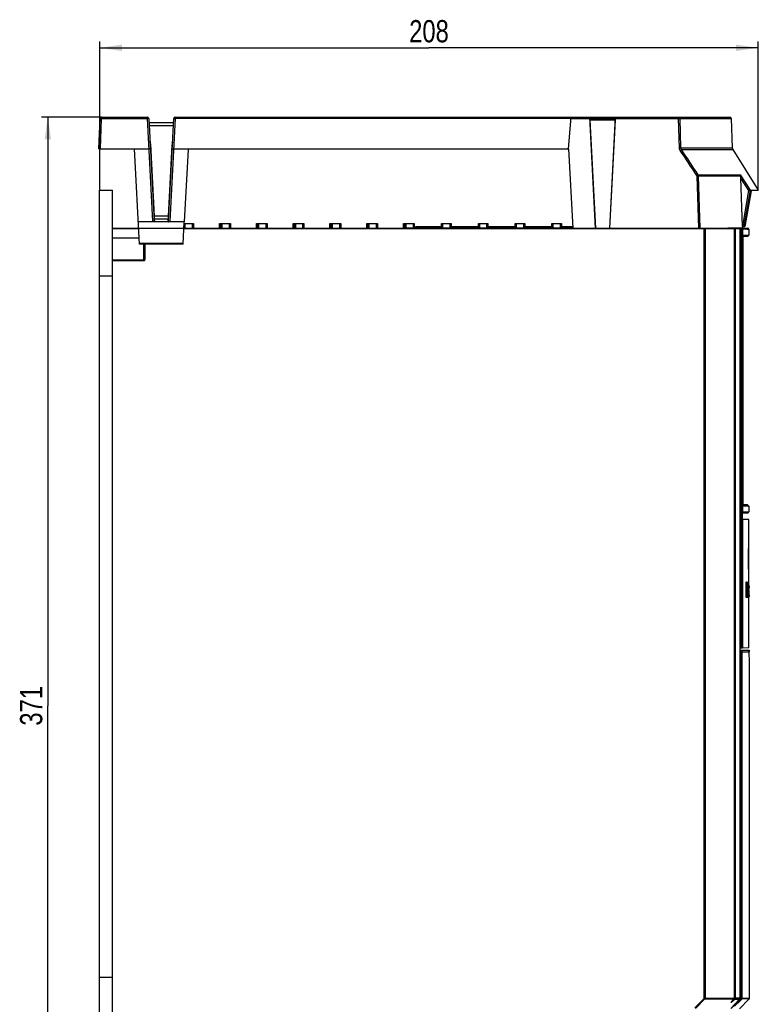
# Model space of a CAD drawing. Header units: millimetres. Extents: x 0 to 594, y 0 to 420.
# Tile 17 of 48: x 217 to 334, y 168 to 323. Entities that reach past the tile are written whole.
import ezdxf

# ---------------------------------------------------------------- set-up
doc = ezdxf.new("R2010")
doc.units = ezdxf.units.MM
doc.header["$LTSCALE"] = 32.67
doc.layers.get('0').update_dxf_attribs({"linetype": 'CONTINUOUS'})
doc.layers.add('DRAFTS', color=7, linetype='CONTINUOUS')
doc.layers.add('ROUNDS', color=7, linetype='CONTINUOUS')
doc.styles.get("Standard").update_dxf_attribs({"font": 'txt', "width": 0.8})
doc.dimstyles.new('DIMSTYLE_3', dxfattribs={"dimtxt": 3.5, "dimasz": 3.5, "dimexe": 1, "dimexo": 0, "dimgap": 0.875, "dimtad": 1, "dimdec": 0, "dimlfac": 2, "dimdsep": 46, "dimtxsty": 'STANDARD', "dimblk": '_FILLED', "dimblk1": '_FILLED', "dimblk2": '_FILLED', "dimcen": 0.09, "dimclrt": 5, "dimadec": 0, "dimazin": 0, "dimtp": 0.01, "dimtm": 0.01, "dimtfac": 1, "dimtdec": 0, "dimtofl": 0, "dimtmove": 0, "dimatfit": 3, "dimldrblk": '_FILLED', "dimfxl": 1, "dimtolj": 1, "dimarcsym": 0})

# ---------------------------------------------------------------- blocks, each defined once
blk = doc.blocks.new('_FILLED')
at = {"color": 0, "linetype": 'BYBLOCK'}
blk.add_solid([(0, 0), (-1, 0.143), (-1, -0.143)], dxfattribs=at)
blk = doc.blocks.new('*D10')
at = {"color": 2, "linetype": 'CONTINUOUS'}
for p, q in [((229.89, 295.91), (229.89, 319.32)), ((229.89, 318.32), (281.8, 318.32)), ((333.71, 318.32), (281.8, 318.32)), ((333.71, 295.91), (333.71, 319.32))]:
    blk.add_line(p, q, dxfattribs=at)
at = {"color": 2, "linetype": 'CONTINUOUS', "xscale": 3.5, "yscale": 3.5, "zscale": 3.5, "rotation": 180}
blk.add_blockref('_FILLED', (229.89, 318.32), dxfattribs=at)
at = {"color": 2, "linetype": 'CONTINUOUS', "xscale": 3.5, "yscale": 3.5, "zscale": 3.5}
blk.add_blockref('_FILLED', (333.71, 318.32), dxfattribs=at)
at = {"color": 5, "linetype": 'CONTINUOUS', "insert": (281.8, 322.69), "char_height": 3.5, "width": 8.4, "attachment_point": 2, "line_spacing_factor": 0.9}
blk.add_mtext('208', dxfattribs=at)
blk = doc.blocks.new('*D11')
at = {"color": 2, "linetype": 'CONTINUOUS'}
for p, q in [((230.19, 307.41), (220.72, 307.41)), ((221.72, 307.41), (221.72, 214.66)), ((221.72, 121.91), (221.72, 214.66)), ((276.89, 121.91), (220.72, 121.91))]:
    blk.add_line(p, q, dxfattribs=at)
at = {"color": 2, "linetype": 'CONTINUOUS', "xscale": 3.5, "yscale": 3.5, "zscale": 3.5}
for p, rotation in [((221.72, 307.41), 90), ((221.72, 121.91), 270)]:
    blk.add_blockref('_FILLED', p, dxfattribs=dict(at, rotation=rotation))
at = {"color": 5, "linetype": 'CONTINUOUS', "insert": (217.34, 214.66), "char_height": 3.5, "width": 8.4, "attachment_point": 2, "rotation": 90, "line_spacing_factor": 0.9}
blk.add_mtext('371', dxfattribs=at)

msp = doc.modelspace()

# ---------------------------------------------------------------- linework, layer by layer
at = {"color": 7, "linetype": 'CONTINUOUS'}
for p, q in [((329.4354, 307.1681), (329.5969, 302.5448)), ((236.1573, 287.4094), (235.3712, 302.4094)), ((329.674, 302.2949), (333.7135, 295.9094)), ((229.887, 161.9094), (229.887, 295.9094)), ((229.887, 295.9094), (231.887, 295.9094)), ((231.887, 161.9094), (231.887, 295.9094)), ((243.0473, 287.4094), (243.2307, 290.9094)), ((243.2176, 290.6594), (244.687, 290.6594)), ((244.687, 290.6594), (244.687, 289.9094)), ((248.787, 289.9594), (248.787, 290.6594)), ((248.787, 290.6594), (250.487, 290.6594)), ((248.987, 289.9094), (248.987, 290.6594)), ((250.487, 290.6594), (250.487, 289.9094)), ((254.587, 289.9594), (254.587, 290.6594)), ((254.587, 290.6594), (256.287, 290.6594)), ((254.787, 289.9094), (254.787, 290.6594)), ((256.287, 290.6594), (256.287, 289.9094)), ((260.387, 289.9594), (260.387, 290.6594)), ((260.387, 290.6594), (262.087, 290.6594)), ((260.587, 289.9094), (260.587, 290.6594)), ((262.087, 290.6594), (262.087, 289.9094)), ((266.187, 289.9594), (266.187, 290.6594)), ((266.187, 290.6594), (267.887, 290.6594)), ((266.387, 289.9094), (266.387, 290.6594)), ((267.887, 290.6594), (267.887, 289.9094)), ((271.987, 289.9594), (271.987, 290.6594)), ((271.987, 290.6594), (273.687, 290.6594)), ((272.187, 289.9094), (272.187, 290.6594)), ((273.687, 290.6594), (273.687, 289.9094)), ((277.787, 289.9594), (277.787, 290.6594)), ((277.787, 290.6594), (279.487, 290.6594)), ((277.987, 289.9094), (277.987, 290.6594)), ((279.487, 290.6594), (279.487, 289.9594)), ((279.702, 289.9594), (279.702, 290.1594)), ((279.702, 290.1594), (283.787, 290.1594)), ((283.787, 289.9594), (283.787, 290.6594)), ((283.787, 290.6594), (285.287, 290.6594)), ((285.287, 290.6594), (285.287, 289.9594)), ((285.287, 290.1594), (289.587, 290.1594)), ((289.587, 289.9594), (289.587, 290.6594)), ((289.587, 290.6594), (291.087, 290.6594)), ((291.087, 290.6594), (291.087, 289.9594)), ((291.087, 290.1594), (295.387, 290.1594)), ((295.387, 289.9594), (295.387, 290.6594)), ((295.387, 290.6594), (296.887, 290.6594)), ((296.887, 290.6594), (296.887, 289.9594)), ((296.887, 290.1594), (301.187, 290.1594)), ((301.187, 289.9594), (301.187, 290.6594)), ((301.187, 290.6594), (302.687, 290.6594)), ((302.687, 290.6594), (302.687, 289.9594)), ((302.687, 290.1594), (304.4392, 290.1594)), ((331.2182, 290.1594), (331.2264, 289.9094)), ((231.887, 289.9094), (304.4523, 289.9094)), ((277.987, 289.9594), (278.0106, 289.9594)), ((308.0023, 289.9094), (310.3023, 289.9094)), ((324.5598, 289.9094), (328.9139, 289.9094)), ((325.1966, 289.7844), (325.1966, 289.9043)), ((329.8895, 289.7844), (329.8895, 168.6616)), ((330.7517, 289.8788), (331.1861, 289.8636)), ((330.807, 289.7844), (330.807, 168.6632)), ((331.1862, 289.8648), (331.1862, 223.7862)), ((331.1887, 289.939), (332.0578, 289.9086)), ((331.267, 288.6337), (332.0217, 288.6469)), ((331.3085, 288.8278), (331.3026, 288.8244)), ((331.3085, 288.8278), (332.2026, 288.8278)), ((332.0217, 288.6469), (332.2026, 288.8278)), ((332.2026, 289.7587), (332.2026, 288.8278)), ((243.0473, 287.4094), (236.1573, 287.4094)), ((236.887, 284.9594), (236.887, 287.4094)), ((331.2565, 288.3778), (331.2565, 246.5778)), ((231.887, 284.9094), (236.837, 284.9094)), ((229.887, 282.4094), (231.887, 282.4094)), ((331.2565, 270.12), (331.317, 270.12)), ((331.317, 268.6303), (331.317, 270.12)), ((331.2565, 268.6303), (331.317, 268.6303)), ((331.2565, 256.6253), (331.317, 256.6253)), ((331.317, 255.1356), (331.317, 256.6253)), ((331.2565, 255.1356), (331.317, 255.1356)), ((332.0217, 246.3087), (331.2671, 246.3219)), ((331.3026, 246.1311), (331.3085, 246.1278)), ((332.2026, 246.1278), (331.3085, 246.1278)), ((332.0217, 246.3087), (332.2026, 246.1278)), ((332.2026, 246.1278), (332.2026, 245.1969)), ((331.1862, 245.0165), (332.0577, 245.047)), ((332.2014, 243.9926), (331.1862, 244.0103)), ((331.2525, 223.792), (331.2525, 244.0091)), ((332.1983, 239.4394), (332.1983, 243.9926)), ((332.1466, 239.4394), (332.1966, 239.4394)), ((332.1641, 236.1894), (332.2141, 236.1894)), ((332.1983, 234.1394), (332.1983, 236.1894)), ((332.2429, 236.1894), (332.2429, 236.7126)), ((331.7299, 234.1394), (331.8621, 234.1394)), ((331.7299, 234.1394), (331.7299, 231.7644)), ((331.7799, 231.7644), (331.7799, 234.1394)), ((331.8166, 234.1394), (331.8166, 233.2161)), ((331.8621, 233.2161), (331.8166, 233.2161)), ((331.8166, 232.8431), (331.8621, 232.8431)), ((331.8166, 232.8431), (331.8166, 231.7644)), ((331.8621, 233.2161), (331.8621, 234.1394)), ((331.8621, 231.7644), (331.8621, 232.8431)), ((331.8954, 234.1394), (331.8734, 234.1394)), ((331.8954, 234.1394), (331.8954, 231.7644)), ((331.9247, 234.1394), (331.9891, 234.1394)), ((331.9607, 232.8431), (331.9611, 232.811)), ((331.9752, 232.811), (331.9755, 232.8431)), ((332.0007, 234.1394), (332.0507, 234.1394)), ((332.075, 232.7529), (332.0559, 232.7529)), ((332.0811, 234.1394), (332.0817, 234.0817)), ((332.0848, 233.8071), (332.0852, 233.765)), ((332.0947, 234.186), (332.1447, 234.186)), ((332.1152, 233.0483), (332.1154, 233.2579)), ((332.1152, 232.9597), (332.1152, 233.0483)), ((332.1152, 232.9597), (332.1153, 232.7761)), ((332.1153, 232.7761), (332.1157, 232.6073)), ((332.1344, 233.1637), (332.1345, 233.2697)), ((332.1344, 233.0483), (332.1344, 233.1637)), ((332.1344, 232.9597), (332.1344, 233.0483)), ((332.1344, 232.9148), (332.1344, 232.9597)), ((332.1345, 232.7922), (332.1344, 232.9148)), ((332.1345, 233.2697), (332.1347, 233.3871)), ((332.1346, 232.6799), (332.1345, 232.7922)), ((332.1347, 232.6364), (332.1346, 232.6799)), ((332.1347, 233.3871), (332.1349, 233.4558)), ((332.1538, 233.4151), (332.1538, 233.3871)), ((332.1571, 234.1394), (332.2071, 234.1394)), ((332.1571, 233.3871), (332.1571, 232.6364)), ((332.1698, 233.3871), (332.1697, 233.4741)), ((332.2071, 231.7644), (332.2071, 234.1394)), ((332.2201, 233.7291), (332.2434, 233.7291)), ((332.2201, 233.583), (332.2479, 233.583)), ((332.2331, 233.47), (332.2329, 233.3756)), ((332.2329, 232.8489), (332.2331, 232.8302)), ((332.2331, 233.6732), (332.2332, 233.5705)), ((332.2332, 233.5705), (332.2331, 233.47)), ((332.2375, 233.0001), (332.2377, 233.1302)), ((332.238, 233.2461), (332.2382, 233.2907)), ((332.2417, 232.803), (332.2423, 232.8318)), ((332.2423, 232.8318), (332.2426, 232.8492)), ((332.2426, 232.8492), (332.2434, 232.8849)), ((332.2434, 233.7291), (332.2434, 234.1192)), ((332.2471, 233.3574), (332.2473, 233.2475)), ((332.248, 233.2303), (332.2481, 233.3555)), ((332.2481, 233.3898), (332.2482, 233.4524)), ((332.2482, 233.4776), (332.2483, 233.5287)), ((332.2482, 233.4524), (332.2482, 233.4776)), ((332.2483, 233.5287), (332.2483, 233.4741)), ((331.7299, 231.7644), (331.7799, 231.7644)), ((331.8121, 231.7644), (331.8621, 231.7644)), ((331.8983, 231.7644), (331.9483, 231.7644)), ((331.9709, 231.7644), (332.0209, 231.7644)), ((332.0341, 231.7644), (332.0841, 231.7644)), ((332.0962, 231.7178), (332.1462, 231.7178)), ((332.1348, 232.5771), (332.1347, 232.6364)), ((332.1545, 232.6364), (332.1544, 232.5649)), ((332.1571, 231.7644), (332.2071, 231.7644)), ((332.1901, 231.7607), (332.1909, 231.7327)), ((332.1909, 231.7327), (332.1914, 231.7215)), ((332.1914, 231.7215), (332.1918, 231.7186)), ((332.1921, 231.7178), (332.2421, 231.7178)), ((332.1983, 223.8747), (332.1983, 231.7178)), ((332.2333, 232.1363), (332.2329, 232.0802)), ((332.2336, 232.2057), (332.2333, 232.1363)), ((332.2341, 232.4934), (332.234, 232.3425)), ((332.2374, 232.1168), (332.2373, 232.2198)), ((332.2375, 232.0795), (332.2374, 232.1168)), ((332.2384, 232.5702), (332.2386, 232.5891)), ((332.2386, 232.5891), (332.2387, 232.6054)), ((332.2389, 231.8358), (332.2387, 231.8561)), ((332.248, 232.1151), (332.2474, 231.896)), ((330.807, 223.753), (331.1864, 223.7862)), ((330.807, 223.4094), (332.265, 223.4094)), ((331.2525, 223.792), (331.1517, 223.7832)), ((331.2524, 223.792), (332.1982, 223.8747)), ((332.265, 223.4094), (332.2651, 223.2701)), ((331.0469, 168.5644), (331.0469, 223.1595)), ((332.3269, 168.5662), (332.3269, 219.8228)), ((229.887, 171.9094), (231.887, 171.9094)), ((323.8135, 166.9879), (325.2479, 168.4421)), ((330.7044, 168.406), (329.3613, 166.9879)), ((329.5125, 168.0636), (329.4985, 168.046)), ((331.0469, 168.5644), (329.503, 167.0344)), ((329.5298, 168.0854), (329.5125, 168.0636)), ((329.5145, 168.062), (329.8342, 168.4653)), ((329.6034, 168.1782), (329.5298, 168.0854)), ((329.5721, 168.046), (329.7002, 168.1662)), ((329.7081, 168.3104), (329.6034, 168.1782)), ((329.7002, 168.1662), (329.8282, 168.2863)), ((329.8126, 168.4422), (329.7081, 168.3104)), ((329.8282, 168.2863), (329.8977, 168.3515)), ((329.8977, 168.3515), (329.9208, 168.3732)), ((329.9208, 168.3732), (329.9558, 168.4061)), ((329.9788, 167.3309), (330.8822, 168.2267)), ((330.758, 166.9455), (332.2903, 168.4778)), ((330.8822, 168.2267), (331.0625, 168.4055)), ((331.0625, 168.4055), (331.1354, 168.4778))]:
    msp.add_line(p, q, dxfattribs=at)
at = {"color": 9, "linetype": 'CONTINUOUS'}
for p, q in [((243.337, 290.6594), (243.337, 289.9094)), ((244.537, 289.9094), (244.537, 290.6594)), ((248.937, 290.6594), (248.937, 289.9161)), ((249.137, 290.6594), (249.137, 289.9094)), ((250.337, 289.9094), (250.337, 290.6594)), ((254.737, 290.6594), (254.737, 289.9161)), ((254.937, 290.6594), (254.937, 289.9094)), ((256.137, 289.9094), (256.137, 290.6594)), ((260.537, 290.6594), (260.537, 289.9161)), ((260.737, 290.6594), (260.737, 289.9094)), ((261.937, 289.9094), (261.937, 290.6594)), ((266.337, 290.6594), (266.337, 289.9161)), ((266.537, 290.6594), (266.537, 289.9094)), ((267.737, 289.9094), (267.737, 290.6594)), ((272.137, 290.6594), (272.137, 289.9161)), ((272.337, 290.6594), (272.337, 289.9094)), ((273.537, 289.9094), (273.537, 290.6594)), ((277.937, 290.6594), (277.937, 289.9161)), ((278.137, 290.6594), (278.137, 289.9161)), ((279.337, 289.9344), (279.337, 290.6594)), ((279.852, 290.1594), (279.852, 289.9161)), ((283.937, 290.6594), (283.937, 289.9161)), ((285.137, 289.9344), (285.137, 290.6594)), ((289.737, 290.6594), (289.737, 289.9161)), ((290.937, 289.9344), (290.937, 290.6594)), ((295.537, 290.6594), (295.537, 289.9161)), ((296.737, 289.9344), (296.737, 290.6594)), ((301.337, 290.6594), (301.337, 289.9161)), ((302.537, 289.9344), (302.537, 290.6594)), ((236.0263, 289.7844), (231.887, 289.7844)), ((330.807, 289.7844), (243.1783, 289.7844)), ((248.787, 289.9594), (248.987, 289.9594)), ((254.587, 289.9594), (254.787, 289.9594)), ((260.387, 289.9594), (260.587, 289.9594)), ((266.187, 289.9594), (266.387, 289.9594)), ((271.987, 289.9594), (272.187, 289.9594)), ((277.787, 289.9594), (277.987, 289.9594)), ((278.0106, 289.9594), (279.487, 289.9594)), ((279.702, 289.9594), (304.4523, 289.9594)), ((325.1966, 289.9043), (325.1966, 289.9094)), ((325.1966, 168.6136), (325.1966, 289.7844)), ((325.3161, 289.7844), (325.3161, 168.6136)), ((330.0126, 168.6616), (330.0126, 289.7844)), ((330.0527, 289.7844), (330.0527, 168.6632)), ((330.9908, 223.7691), (330.9908, 289.8671)), ((331.2319, 289.4778), (331.1862, 289.4778)), ((331.2319, 289.4778), (331.2319, 245.4778)), ((331.2689, 289.7913), (331.912, 289.7689)), ((331.912, 289.7689), (332.0744, 289.7632)), ((332.0744, 289.7632), (332.2026, 289.7587)), ((231.887, 288.4094), (236.1049, 288.4094)), ((243.0522, 287.5042), (236.1523, 287.5042)), ((236.837, 284.7844), (236.837, 287.4094)), ((237.012, 287.4094), (237.012, 284.9594)), ((236.837, 284.7844), (231.887, 284.7844)), ((236.887, 284.9594), (237.012, 284.9594)), ((331.1862, 245.4778), (331.2319, 245.4778)), ((331.912, 245.1867), (331.2689, 245.1643)), ((332.0745, 245.1924), (331.912, 245.1867)), ((332.2026, 245.1969), (332.0745, 245.1924)), ((332.0652, 232.9597), (332.1152, 232.9597)), ((332.068, 233.7647), (332.118, 233.7647)), ((332.0782, 234.0817), (332.1282, 234.0817)), ((332.2202, 232.9593), (332.2446, 232.9593)), ((332.2202, 232.8849), (332.2434, 232.8849)), ((331.1717, 223.1594), (330.807, 223.1595)), ((331.1717, 168.5662), (331.1717, 223.1594)), ((331.1717, 223.1594), (332.2944, 223.1594)), ((325.161, 168.5279), (323.7266, 167.0737)), ((325.2479, 168.4421), (325.161, 168.5279)), ((325.1966, 168.6136), (325.3161, 168.6136)), ((329.8126, 168.4421), (325.2479, 168.4421)), ((325.3161, 168.6136), (329.8882, 168.6136)), ((329.5145, 168.062), (329.4985, 168.046)), ((329.8126, 168.4422), (329.8342, 168.4653)), ((330.0126, 168.6616), (329.8659, 168.5238)), ((330.7044, 168.406), (329.9559, 168.406)), ((330.0454, 168.6627), (330.0527, 168.6632)), ((330.0527, 168.6632), (330.807, 168.6632)), ((331.0469, 168.5662), (331.1717, 168.5662)), ((332.2903, 168.4778), (331.1354, 168.4778)), ((331.5589, 168.5662), (331.1717, 168.5662)), ((331.9854, 168.5662), (331.5589, 168.5662)), ((332.2415, 168.5662), (331.9854, 168.5662)), ((332.3269, 168.5662), (332.2415, 168.5662))]:
    msp.add_line(p, q, dxfattribs=at)
at = {"color": 7, "linetype": 'CONTINUOUS'}
for centre, radius, start, end in [((248.737, 289.9594), 0.05, 330, 359.999999), ((254.537, 289.9594), 0.05, 330, 360), ((260.337, 289.9594), 0.05, 330, 0.000009), ((266.137, 289.9594), 0.05, 330, 0.000009), ((271.937, 289.9594), 0.05, 330, 360), ((277.737, 289.9594), 0.05, 330, 360), ((279.537, 289.9594), 0.05, 180, 240), ((279.652, 289.9594), 0.05, 330, 360), ((285.337, 289.9594), 0.05, 180, 240), ((291.137, 289.9594), 0.05, 180, 240), ((296.937, 289.9594), 0.05, 180, 240), ((302.737, 289.9594), 0.05, 180, 240), ((334.821, 288.3811), 3.5645, 177.312943, 180.053611), ((332.0526, 289.7587), 0.15, 0, 87.999759), ((236.837, 284.9594), 0.05, 270, 0.000051), ((323.192, 274.3778), 8.125, 353.113223, 6.886777), ((328.5589, 269.5383), 2.7138, 359.927455, 5.909143), ((328.5483, 269.5404), 2.7244, 354.11271, 355.397781), ((328.5688, 269.539), 2.7039, 355.39262, 359.913377), ((326.692, 269.1278), 4.625, 351.740429, 353.824963), ((326.692, 265.0778), 4.625, 351.152563, 8.847437), ((323.192, 262.4528), 8.125, 353.134563, 6.865437), ((326.692, 256.1278), 4.625, 6.175037, 9.183246), ((328.5556, 255.7167), 2.717, 354.108676, 5.87048), ((323.192, 250.0028), 8.125, 353.134563, 6.865437), ((332.0526, 245.1969), 0.15, 272.000241, 360), ((333.009, 234.0351), 0.9316, 173.868219, 174.432106), ((431.3886, 233.1055), 99.2733, 179.758419, 179.912087), ((359.2282, 233.4349), 27.1122, 179.303025, 179.811574), ((336.0445, 233.8372), 3.924, 177.221379, 177.592624), ((334.7529, 233.9025), 2.6308, 176.09458, 177.278478), ((362.9433, 233.3627), 30.8085, 179.53923, 179.826937), ((340.8901, 233.542), 8.7546, 179.120354, 179.551575), ((337.0973, 233.5977), 4.9614, 178.72395, 179.091228), ((334.8994, 233.649), 2.7628, 177.909632, 178.771887), ((320.9266, 233.5203), 11.2269, 0.499255, 0.801779), ((314.0843, 233.4614), 18.0694, 0.195034, 0.497091), ((302.5276, 233.419), 29.6262, 359.992485, 0.200943), ((330.6069, 233.9982), 1.556, 3.411295, 4.318298), ((313.4438, 233.5817), 18.7254, 0.353677, 0.922761), ((292.8181, 233.4372), 39.3517, 0.053852, 0.378729), ((317.3636, 233.3835), 14.8693, 358.750109, 359.030816), ((326.0455, 232.8705), 6.1867, 1.207401, 1.747113), ((327.8861, 233.9413), 4.3452, 0.977354, 1.668966), ((322.4752, 233.8446), 9.757, 0.590738, 1.003526), ((317.7229, 233.3777), 14.5099, 359.029825, 359.320583), ((322.4472, 232.7947), 9.7858, 0.718608, 1.20756), ((313.612, 233.7491), 18.6207, 0.344903, 0.60338), ((318.0052, 233.3745), 14.2276, 359.319915, 359.65715), ((317.4776, 232.7292), 14.7558, 0.464732, 0.730553), ((289.0794, 233.5979), 43.1538, 0.100024, 0.349563), ((389.5277, 233.0411), 57.2901, 179.794927, 179.910899), ((353.8701, 233.1861), 21.6322, 179.579437, 179.723174), ((350.2247, 233.2127), 17.9867, 179.365644, 179.578742), ((348.9566, 232.4453), 16.7186, 179.084003, 179.451339), ((344.3571, 233.2783), 12.1187, 179.090092, 179.368947), ((339.9109, 233.3496), 7.672, 178.735897, 179.095111), ((357.0199, 232.3188), 24.7829, 178.880648, 179.089731), ((324.3513, 233.0498), 7.8938, 358.802735, 359.147878), ((322.7841, 233.074), 9.4612, 359.142681, 359.305541), ((326.4506, 233.0271), 5.7944, 359.330124, 359.686211), ((404.047, 232.829), 71.9316, 180.176631, 180.299827), ((372.7636, 232.6493), 40.6478, 180.277315, 180.655061), ((352.1628, 232.4176), 20.0457, 180.665873, 180.988033), ((342.4981, 232.2476), 10.3795, 180.969703, 181.500577), ((337.598, 232.1176), 5.4776, 181.483268, 182.44167), ((378.6583, 232.654), 46.5236, 180.094681, 180.411657), ((342.147, 232.3921), 10.0113, 180.414419, 180.818688), ((304.2686, 232.5078), 27.8857, 359.557831, 359.818141), ((274.762, 232.6085), 57.3925, 359.811115, 359.956434), ((324.7868, 232.1364), 7.3807, 358.050749, 358.76974), ((318.3244, 232.2793), 13.8446, 358.752649, 359.240478), ((308.4125, 232.4146), 23.7575, 359.230904, 359.575078), ((294.4417, 232.522), 37.7287, 359.569453, 359.819566), ((276.1558, 232.5826), 56.0146, 359.816418, 0.005688), ((328.8889, 231.9351), 3.3422, 358.330981, 358.594313), ((326.4189, 231.994), 5.8128, 358.611058, 359.040154), ((319.605, 232.1078), 12.6277, 359.041879, 359.415018), ((305.4913, 232.2587), 26.7422, 359.400403, 359.617512), ((395.8257, 232.2261), 63.5884, 179.861923, 180.005654), ((373.0035, 232.2816), 40.7661, 179.695594, 179.862575), ((370.1926, 232.1677), 37.9552, 180.133196, 180.317016), ((360.6272, 232.3459), 28.3897, 179.547331, 179.692684), ((356.1705, 232.0887), 23.933, 180.313615, 180.556916), ((341.4682, 231.9347), 9.2298, 180.614348, 180.958822), ((329.6385, 168.6227), 0.2499, 343.522834, 357.905899), ((332.2019, 168.5662), 0.125, 315.010873, 359.999797)]:
    msp.add_arc(centre, radius, start, end, dxfattribs=at)
at = {"color": 9, "linetype": 'CONTINUOUS'}
for centre, radius, start, end in [((236.837, 284.9594), 0.175, 269.988392, 0.011603), ((330.9068, 166.9328), 1.795, 141.674442, 142.995066), ((329.9674, 170.5105), 1.8495, 271.401011, 271.994339), ((329.5887, 168.5892), 0.43, 4.088183, 9.682492), ((329.9881, 169.8854), 1.224, 272.043341, 272.683844), ((329.6576, 168.6624), 0.3949, 346.685837, 350.159227), ((329.6498, 168.6637), 0.4028, 350.16344, 359.93359)]:
    msp.add_arc(centre, radius, start, end, dxfattribs=at)
at = {"color": 7, "linetype": 'CONTINUOUS'}
for centre, major_axis, ratio, start_param, end_param in [((192.1983, 221.9938), (0, 642.4024), 0.21793194, -1.5486969, -1.54363622), ((192.2483, 221.9938), (0, 642.4024), 0.21793194, 4.73448841, 4.73954908), ((192.2483, 252.5015), (0, 827.0968), 0.16926676, -1.58988698, -1.58658969), ((192.2483, 246.5884), (0, 642.4024), 0.21793193, -1.58698474, -1.58617021), ((192.2483, 189.7329), (0, 642.4024), 0.21793193, 4.77786442, 4.78156988), ((192.2483, 178.867), (0, 842.6287), 0.16614673, -1.5066956, -1.505154), ((192.2483, 178.867), (0, 842.6287), 0.16614673, -1.5075237, -1.5067338), ((192.2483, 284.4444), (0, 827.0968), 0.16926676, -1.63406895, -1.63326425), ((192.2483, 284.4444), (0, 827.0968), 0.16926676, 4.64995996, 4.6515302), ((192.2483, 271.0215), (0, 642.4026), 0.21793187, -1.6319443, -1.62824073), ((192.2483, 266.7838), (0, 614.7125), 0.22774875, 4.65538939, 4.65925886), ((192.2483, 272.5477), (0, 759.3598), 0.18436584, -1.62322603, -1.62229961), ((192.2483, 192.0601), (0, 818.2751), 0.17109159, 4.76213954, 4.76342904), ((192.2483, 204.1089), (0, 614.7122), 0.22774887, -1.52246515, -1.52201786), ((192.2483, 204.1089), (0, 614.7122), 0.22774887, -1.52384527, -1.52253365), ((192.2483, 204.1089), (0, 614.7122), 0.22774887, -1.52478692, -1.5241819), ((192.2483, 269.0048), (0, 693.0002), 0.20202014, -1.62456019, -1.62367074), ((192.2483, 197.3568), (0, 710.7697), 0.19696956, 4.76081678, 4.76168379), ((192.2483, 204.1089), (0, 614.7122), 0.22774887, -1.52579177, -1.52544671)]:
    msp.add_ellipse(centre, major_axis=major_axis, ratio=ratio, start_param=start_param, end_param=end_param, dxfattribs=at)
at = {"color": 9, "linetype": 'CONTINUOUS'}
for points, knots in [([(278.0103, 289.9536), (278.015, 289.9511), (278.0373, 289.9391), (278.0624, 289.9337), (278.0804, 289.925)], [0, 0, 0, 0, 0.21012803, 1, 1, 1, 1]), ([(325.1966, 289.9094), (325.2273, 289.9094), (325.2919, 289.8814), (325.3161, 289.8161), (325.3161, 289.7844)], [0, 0, 0, 0, 0.49201531, 1, 1, 1, 1]), ([(330.0126, 289.7844), (330.0125, 289.8005), (330.008, 289.8506), (329.9665, 289.9094), (329.9305, 289.9094)], [0, 0, 0, 0, 0.30857578, 1, 1, 1, 1]), ([(331.2512, 289.749), (331.2496, 289.7413), (331.2429, 289.7025), (331.2394, 289.6632), (331.2372, 289.6318)], [0, 0, 0, 0, 0.19930684, 1, 1, 1, 1]), ([(331.2689, 289.7913), (331.267, 289.7908), (331.2556, 289.7785), (331.254, 289.7623), (331.2512, 289.749)], [0, 0, 0, 0, 0.12414588, 1, 1, 1, 1]), ([(331.2319, 245.4778), (331.2321, 245.4382), (331.2342, 245.3657), (331.2404, 245.2667), (331.2518, 245.207), (331.2596, 245.1678), (331.2689, 245.1643)], [0, 0, 0, 0, 0.37359724, 0.69117425, 0.90662092, 1, 1, 1, 1]), ([(330.9377, 223.4094), (330.972, 223.4094), (331.0413, 223.3115), (331.0481, 223.2207), (331.0477, 223.1594)], [0, 0, 0, 0, 0.35860781, 1, 1, 1, 1]), ([(329.5721, 168.0459), (329.558, 168.0327), (329.5311, 168.0084), (329.4945, 167.9749), (329.4623, 167.9532), (329.4451, 167.9355), (329.4237, 167.9364), (329.437, 167.96), (329.4492, 167.9808), (329.4648, 168.0019), (329.4733, 168.0132)], [0, 0, 0, 0, 0.21376148, 0.40109978, 0.54802171, 0.64078178, 0.67406507, 0.73087191, 0.84322208, 1, 1, 1, 1]), ([(329.5721, 168.046), (329.576, 168.0521), (329.5893, 168.0859), (329.5811, 168.1239), (329.5717, 168.1507)], [0, 0, 0, 0, 0.20392487, 1, 1, 1, 1]), ([(331.1354, 168.4778), (331.1326, 168.4808), (331.1031, 168.5098), (331.0741, 168.5392), (331.0461, 168.5637)], [0, 0, 0, 0, 0.10052944, 1, 1, 1, 1])]:
    msp.add_open_spline(points, degree=3, knots=knots, dxfattribs=at)
at = {"color": 7, "linetype": 'CONTINUOUS'}
for points in [[(330.0527, 289.7844), (330.0527, 289.8259), (330.0272, 289.8718), (329.9914, 289.8928)], [(332.1602, 234.0908), (332.1615, 234.0682), (332.1625, 234.0455), (332.1634, 234.0228)], [(331.1717, 223.1594), (331.1717, 223.2025), (331.1604, 223.2469), (331.14, 223.2849)], [(329.8126, 168.4421), (329.8427, 168.4723), (329.8661, 168.511), (329.8781, 168.5518)], [(329.8895, 168.6616), (329.8895, 168.6466), (329.8899, 168.6314), (329.8878, 168.6166)], [(330.807, 168.6632), (330.807, 168.5709), (330.7679, 168.473), (330.7044, 168.406)]]:
    msp.add_open_spline(points, degree=3, dxfattribs=at)
for points, knots in [([(330.807, 289.7844), (330.807, 289.8208), (330.7691, 289.8901), (330.6995, 289.9094), (330.6688, 289.9094)], [0, 0, 0, 0, 0.54260281, 1, 1, 1, 1]), ([(331.2717, 288.6941), (331.2704, 288.6832), (331.2654, 288.6347), (331.2623, 288.586), (331.2605, 288.5482)], [0, 0, 0, 0, 0.22467564, 1, 1, 1, 1]), ([(331.3026, 288.8248), (331.2919, 288.814), (331.2828, 288.7664), (331.2751, 288.7237), (331.2717, 288.6941)], [0, 0, 0, 0, 0.33736549, 1, 1, 1, 1]), ([(331.2565, 246.5778), (331.2565, 246.5486), (331.2579, 246.4424), (331.263, 246.3361), (331.2719, 246.2597)], [0, 0, 0, 0, 0.27536163, 1, 1, 1, 1]), ([(331.2719, 246.2597), (331.2731, 246.2498), (331.2773, 246.2171), (331.2826, 246.1844), (331.2887, 246.1622)], [0, 0, 0, 0, 0.30168013, 1, 1, 1, 1]), ([(331.2887, 246.1622), (331.2898, 246.1585), (331.2932, 246.1476), (331.2972, 246.1362), (331.3026, 246.1307)], [0, 0, 0, 0, 0.33420144, 1, 1, 1, 1]), ([(332.0947, 234.186), (332.0902, 234.186), (332.0873, 234.1606), (332.0842, 234.1478), (332.0827, 234.1346)], [0, 0, 0, 0, 0.25278469, 1, 1, 1, 1]), ([(332.118, 233.7647), (332.1183, 233.7864), (332.1196, 233.8655), (332.1215, 233.9446), (332.1239, 234.002)], [0, 0, 0, 0, 0.2743124, 1, 1, 1, 1]), ([(332.1282, 234.0817), (332.129, 234.0925), (332.1315, 234.1233), (332.134, 234.1545), (332.1387, 234.1741)], [0, 0, 0, 0, 0.34880704, 1, 1, 1, 1]), ([(332.1448, 233.813), (332.1399, 233.813), (332.144, 233.7798), (332.139, 233.7661), (332.1384, 233.7497)], [0, 0, 0, 0, 0.22794503, 1, 1, 1, 1]), ([(332.1387, 234.1741), (332.1395, 234.1772), (332.1404, 234.1811), (332.1433, 234.186), (332.1447, 234.186)], [0, 0, 0, 0, 0.6977186, 1, 1, 1, 1]), ([(332.153, 234.1652), (332.1535, 234.1621), (332.156, 234.1456), (332.1575, 234.1289), (332.1585, 234.1154)], [0, 0, 0, 0, 0.18571333, 1, 1, 1, 1]), ([(332.1634, 234.0228), (332.1637, 234.0124), (332.1653, 233.9659), (332.1662, 233.9194), (332.1668, 233.8833)], [0, 0, 0, 0, 0.22321261, 1, 1, 1, 1]), ([(332.2272, 234.1131), (332.2274, 234.1105), (332.2286, 234.0954), (332.2291, 234.0804), (332.2295, 234.0679)], [0, 0, 0, 0, 0.17219262, 1, 1, 1, 1]), ([(332.2408, 233.5189), (332.241, 233.526), (332.2415, 233.5451), (332.242, 233.5643), (332.2429, 233.5763)], [0, 0, 0, 0, 0.36921788, 1, 1, 1, 1]), ([(332.2429, 233.5763), (332.243, 233.578), (332.2436, 233.5795), (332.2434, 233.583), (332.2439, 233.583)], [0, 0, 0, 0, 0.75498748, 1, 1, 1, 1]), ([(332.0838, 231.7633), (332.0842, 231.7595), (332.0858, 231.7478), (332.0876, 231.736), (332.0898, 231.7283)], [0, 0, 0, 0, 0.32770996, 1, 1, 1, 1]), ([(332.0898, 231.7283), (332.0906, 231.7255), (332.0916, 231.7217), (332.0949, 231.7178), (332.0962, 231.7178)], [0, 0, 0, 0, 0.68448112, 1, 1, 1, 1]), ([(332.1462, 231.7178), (332.1432, 231.7178), (332.1382, 231.7329), (332.1341, 231.7578), (332.1287, 231.8135), (332.1265, 231.8569), (332.1254, 231.8842)], [0, 0, 0, 0, 0.05440145, 0.21152747, 0.51570602, 1, 1, 1, 1]), ([(332.1367, 232.2491), (332.1369, 232.2344), (332.1379, 232.1872), (332.1386, 232.1399), (332.1416, 232.1075)], [0, 0, 0, 0, 0.31027352, 1, 1, 1, 1]), ([(332.1416, 232.1075), (332.1418, 232.1054), (332.1422, 232.1017), (332.1427, 232.0981), (332.143, 232.0965)], [0, 0, 0, 0, 0.57088067, 1, 1, 1, 1]), ([(332.143, 232.0965), (332.1432, 232.095), (332.1436, 232.0934), (332.1445, 232.0908), (332.1451, 232.0908)], [0, 0, 0, 0, 0.72108835, 1, 1, 1, 1]), ([(332.1475, 231.7183), (332.1473, 231.7182), (332.1469, 231.7179), (332.1464, 231.7178), (332.1462, 231.7178)], [0, 0, 0, 0, 0.53740984, 1, 1, 1, 1]), ([(332.1632, 231.8853), (332.1625, 231.866), (332.1598, 231.8139), (332.1589, 231.7612), (332.1517, 231.7291)], [0, 0, 0, 0, 0.371023, 1, 1, 1, 1]), ([(332.2421, 231.7178), (332.2372, 231.7178), (332.2471, 231.7514), (332.24, 231.7643), (332.2397, 231.7803)], [0, 0, 0, 0, 0.23138064, 1, 1, 1, 1]), ([(331.14, 223.2849), (331.1297, 223.3041), (331.0825, 223.371), (330.9974, 223.4094), (330.9378, 223.4094)], [0, 0, 0, 0, 0.26756693, 1, 1, 1, 1]), ([(332.0494, 223.4094), (332.1048, 223.4094), (332.2348, 223.3632), (332.2942, 223.2301), (332.2944, 223.1594)], [0, 0, 0, 0, 0.43932464, 1, 1, 1, 1]), ([(332.3272, 219.8226), (332.3261, 220.2034), (332.3013, 221.3155), (332.2954, 222.4279), (332.2944, 223.1594)], [0, 0, 0, 0, 0.34237977, 1, 1, 1, 1]), ([(329.4783, 168.0162), (329.4768, 168.0131), (329.4616, 167.9838), (329.5003, 168.0441), (329.5144, 168.062)], [0, 0, 0, 0, 0.13106257, 1, 1, 1, 1])]:
    msp.add_open_spline(points, degree=3, knots=knots, dxfattribs=at)
at = {"color": 9, "linetype": 'CONTINUOUS'}
for points in [[(331.1958, 289.9204), (331.2174, 289.9075), (331.2362, 289.8885), (331.2487, 289.8667)], [(331.2372, 289.6318), (331.2337, 289.5805), (331.2322, 289.5291), (331.2319, 289.4778)], [(331.2487, 289.8667), (331.2617, 289.8441), (331.2689, 289.8173), (331.2689, 289.7913)], [(331.2689, 245.1643), (331.2689, 245.1121), (331.234, 245.0543), (331.1875, 245.0306)], [(325.161, 168.5279), (325.1825, 168.5502), (325.1964, 168.5827), (325.1966, 168.6136)], [(325.3161, 168.6136), (325.3161, 168.5521), (325.2901, 168.4869), (325.2479, 168.4421)], [(329.9558, 168.4061), (329.9925, 168.4499), (330.0133, 168.509), (330.0176, 168.566)], [(329.9559, 168.406), (329.9975, 168.4522), (330.0276, 168.511), (330.0419, 168.5714)], [(330.0176, 168.566), (330.019, 168.5839), (330.0189, 168.602), (330.0176, 168.6199)], [(331.1717, 168.5662), (331.1717, 168.5343), (331.1578, 168.5004), (331.1354, 168.4778)]]:
    msp.add_open_spline(points, degree=3, dxfattribs=at)
at = {"layer": 'DRAFTS', "color": 7, "linetype": 'CONTINUOUS'}
for p, q in [((303.7972, 302.4094), (304.4523, 289.9094)), ((304.4523, 289.9094), (308.0023, 289.9094))]:
    msp.add_line(p, q, dxfattribs=at)
at = {"layer": 'ROUNDS', "color": 7, "linetype": 'CONTINUOUS'}
for p, q in [((229.7777, 302.4094), (229.9439, 307.1681)), ((230.1937, 307.4094), (237.3753, 307.4094)), ((237.625, 307.1725), (238.4699, 291.0507)), ((240.7347, 291.0507), (241.5796, 307.1725)), ((241.8292, 307.4094), (329.1855, 307.4094)), ((303.7972, 302.4094), (304.2023, 307.4094)), ((307.0851, 307.4094), (308.0023, 289.9094)), ((311.1589, 307.1594), (307.1457, 307.1594)), ((310.3023, 289.9094), (311.2194, 307.4094)), ((241.5448, 306.5094), (237.6597, 306.5094)), ((229.7777, 302.4094), (237.6248, 302.4094)), ((241.5798, 302.4094), (303.5599, 302.4094)), ((243.8284, 302.3146), (243.2307, 290.9094)), ((331.2182, 290.1594), (330.9676, 297.7904)), ((332.5733, 295.8111), (331.611, 290.1594)), ((332.4553, 295.9094), (333.7135, 295.9094)), ((243.2307, 290.9094), (235.9738, 290.9094)), ((331.2182, 290.1594), (331.611, 290.1594)), ((310.3023, 289.9094), (324.5598, 289.9094)), ((331.2264, 289.9094), (328.9139, 289.9094))]:
    msp.add_line(p, q, dxfattribs=at)
at = {"layer": 'ROUNDS', "color": 9, "linetype": 'CONTINUOUS'}
for p, q in [((230.0274, 302.4094), (230.1937, 307.1719)), ((230.1937, 307.4094), (230.1937, 307.1719)), ((230.1937, 307.1719), (237.3753, 307.1719)), ((237.3753, 307.4094), (237.3753, 307.1719)), ((237.3753, 307.1719), (238.2232, 290.9899)), ((240.9813, 290.9899), (241.8292, 307.1719)), ((241.8292, 307.1719), (241.8292, 307.4094)), ((304.183, 307.1719), (241.8292, 307.1719)), ((304.1824, 307.1638), (307.098, 307.1638)), ((307.0958, 307.3681), (311.2194, 307.3681)), ((307.098, 307.2007), (311.2065, 307.2007)), ((307.1457, 307.1594), (307.1566, 306.9854)), ((311.1589, 307.1594), (311.1493, 307.0081)), ((311.2065, 307.1638), (321.1352, 307.1638)), ((321.1352, 307.4094), (321.1352, 307.1638)), ((321.2777, 302.5404), (321.1352, 307.1638)), ((321.5127, 302.5448), (321.3702, 307.1681)), ((321.3702, 307.1681), (329.4354, 307.1681)), ((241.5191, 306.0181), (237.6855, 306.0181)), ((307.1566, 306.9854), (307.1611, 306.9138)), ((307.1611, 306.9138), (308.0523, 289.9094)), ((311.1434, 306.9138), (307.1611, 306.9138)), ((311.1434, 306.9138), (310.2523, 289.9094)), ((311.1493, 307.0081), (311.1434, 306.9138)), ((238.5308, 291.7969), (237.9368, 303.1321)), ((241.2603, 302.9897), (240.6737, 291.7969)), ((321.5127, 302.5448), (329.5969, 302.5448)), ((321.5971, 302.2949), (329.674, 302.2949)), ((324.3242, 289.9094), (324.0719, 298.0843)), ((324.2309, 298.3385), (330.9105, 298.3385)), ((330.9656, 298.0886), (324.3074, 298.0886)), ((324.5598, 289.9094), (324.3074, 298.0886)), ((332.4555, 295.9094), (330.9105, 298.3385)), ((332.1954, 295.8599), (330.9676, 297.7904)), ((331.276, 290.2139), (332.1954, 295.8599)), ((331.4685, 290.1594), (332.4553, 295.9094)), ((240.6737, 291.7969), (238.5308, 291.7969)), ((238.5356, 291.6829), (238.5308, 291.7969)), ((238.5401, 291.5752), (238.5356, 291.6829)), ((240.669, 291.6838), (240.6645, 291.5768)), ((240.6737, 291.7969), (240.669, 291.6838)), ((238.5511, 291.3132), (238.5401, 291.5752)), ((238.5697, 290.9574), (238.5511, 291.3132)), ((240.6535, 291.3132), (238.5511, 291.3132)), ((240.6535, 291.3132), (240.6348, 290.9575)), ((240.6548, 291.3461), (240.6535, 291.3132)), ((240.6645, 291.5768), (240.6548, 291.3461)), ((331.2671, 290.1594), (331.2723, 290.1913)), ((331.2723, 290.1913), (331.276, 290.2139))]:
    msp.add_line(p, q, dxfattribs=at)
at = {"layer": 'ROUNDS', "color": 7, "linetype": 'CONTINUOUS'}
for centre, radius, start, end in [((230.1937, 307.1594), 0.25, 90, 178), ((237.3753, 307.1594), 0.25, 3, 90), ((241.8292, 307.1594), 0.25, 90, 177), ((307.1457, 307.2094), 0.05, 240.995304, 269.999183), ((311.1589, 307.2094), 0.05, 270.00029, 328.003166), ((329.1856, 307.1594), 0.25, 2, 90), ((330.0966, 302.5622), 0.5, 182, 212.317548), ((243.9283, 302.3094), 0.1, 90, 177), ((303.5599, 302.1594), 0.25, 32.013481, 90)]:
    msp.add_arc(centre, radius, start, end, dxfattribs=at)
at = {"layer": 'ROUNDS', "color": 9, "linetype": 'CONTINUOUS'}
for centre, radius, start, end in [((236.8355, 303.0734), 1.1029, 15.772558, 27.407855), ((236.8375, 303.0744), 1.1007, 3.002732, 15.754732), ((242.3619, 302.9316), 1.1031, 152.424654, 176.982759)]:
    msp.add_arc(centre, radius, start, end, dxfattribs=at)
for points, knots in [([(229.9439, 307.1681), (229.9439, 307.1699), (229.9533, 307.1708), (229.9738, 307.1742), (230.0276, 307.1744), (230.1025, 307.1747), (230.1619, 307.173), (230.1937, 307.1719)], [0, 0, 0, 0, 0.02149412, 0.07886467, 0.29532895, 0.6186495, 1, 1, 1, 1]), ([(237.625, 307.1725), (237.6249, 307.1743), (237.6155, 307.1749), (237.595, 307.1781), (237.5412, 307.1773), (237.4664, 307.1763), (237.4071, 307.1735), (237.3753, 307.1719)], [0, 0, 0, 0, 0.0214758, 0.07882302, 0.29524453, 0.61856748, 1, 1, 1, 1]), ([(241.5796, 307.1725), (241.5797, 307.1743), (241.5891, 307.1749), (241.6096, 307.1781), (241.6633, 307.1773), (241.7381, 307.1763), (241.7975, 307.1735), (241.8292, 307.1719)], [0, 0, 0, 0, 0.0214758, 0.07882302, 0.29524453, 0.61856748, 1, 1, 1, 1]), ([(321.1352, 307.4094), (321.1945, 307.4094), (321.3195, 307.355), (321.3682, 307.2299), (321.3702, 307.1681)], [0, 0, 0, 0, 0.48934675, 1, 1, 1, 1]), ([(321.1352, 307.1638), (321.183, 307.167), (321.2611, 307.1707), (321.3401, 307.1636), (321.3702, 307.1681)], [0, 0, 0, 0, 0.61089598, 1, 1, 1, 1]), ([(307.1112, 306.912), (307.1113, 306.9107), (307.119, 306.9134), (307.1318, 306.9104), (307.1494, 306.9131), (307.1611, 306.9138)], [0, 0, 0, 0, 0.07653826, 0.29299944, 1, 1, 1, 1]), ([(311.1434, 306.9138), (311.1552, 306.9131), (311.1727, 306.9104), (311.1856, 306.9134), (311.1933, 306.9107), (311.1933, 306.912)], [0, 0, 0, 0, 0.70700056, 0.92346174, 1, 1, 1, 1]), ([(237.9368, 303.1321), (237.924, 303.1314), (237.9013, 303.1309), (237.8679, 303.1273), (237.8525, 303.1314), (237.837, 303.126), (237.8369, 303.1286)], [0, 0, 0, 0, 0.3821084, 0.70700229, 0.92346219, 1, 1, 1, 1]), ([(241.2603, 302.9897), (241.273, 302.989), (241.2958, 302.9885), (241.3292, 302.9848), (241.3446, 302.9889), (241.3601, 302.9836), (241.3602, 302.9862)], [0, 0, 0, 0, 0.38210838, 0.70700226, 0.92346218, 1, 1, 1, 1]), ([(321.2777, 302.5404), (321.3028, 302.5412), (321.3811, 302.5432), (321.4594, 302.5457), (321.5127, 302.5448)], [0, 0, 0, 0, 0.3201037, 1, 1, 1, 1]), ([(321.3984, 302.1656), (321.42, 302.18), (321.486, 302.2235), (321.5516, 302.2677), (321.5971, 302.2949)], [0, 0, 0, 0, 0.32841962, 1, 1, 1, 1]), ([(324.0317, 298.2092), (324.0534, 298.2236), (324.1196, 298.2671), (324.1853, 298.3113), (324.2309, 298.3385)], [0, 0, 0, 0, 0.32916636, 1, 1, 1, 1]), ([(324.0719, 298.0843), (324.0971, 298.0851), (324.1756, 298.0871), (324.2541, 298.0896), (324.3074, 298.0886)], [0, 0, 0, 0, 0.32099052, 1, 1, 1, 1]), ([(238.5308, 291.7969), (238.5181, 291.7962), (238.4953, 291.7957), (238.462, 291.792), (238.4465, 291.7962), (238.4311, 291.7908), (238.431, 291.7934)], [0, 0, 0, 0, 0.38210838, 0.70700226, 0.92346218, 1, 1, 1, 1]), ([(240.6737, 291.7969), (240.6865, 291.7962), (240.7092, 291.7957), (240.7426, 291.792), (240.758, 291.7962), (240.7735, 291.7908), (240.7736, 291.7934)], [0, 0, 0, 0, 0.38210849, 0.70700246, 0.92346229, 1, 1, 1, 1]), ([(238.4699, 291.0507), (238.4704, 291.0408), (238.4456, 291.0171), (238.363, 290.995), (238.2827, 290.9887), (238.2232, 290.9899)], [0, 0, 0, 0, 0.11230837, 0.32383266, 1, 1, 1, 1]), ([(238.5511, 291.3132), (238.5264, 291.3132), (238.4754, 291.3323), (238.4525, 291.3821), (238.4512, 291.4064)], [0, 0, 0, 0, 0.50264145, 1, 1, 1, 1]), ([(238.4699, 291.0507), (238.4711, 291.0264), (238.494, 290.9766), (238.5451, 290.9574), (238.5697, 290.9575)], [0, 0, 0, 0, 0.4973574, 1, 1, 1, 1]), ([(238.5697, 290.9574), (238.5702, 290.9485), (238.541, 290.9289), (238.5167, 290.9237), (238.4983, 290.9194)], [0, 0, 0, 0, 0.3208259, 1, 1, 1, 1]), ([(240.6348, 290.9575), (240.6343, 290.9483), (240.6651, 290.9281), (240.6904, 290.9229), (240.7097, 290.9186)], [0, 0, 0, 0, 0.31850845, 1, 1, 1, 1]), ([(240.6348, 290.9575), (240.6595, 290.9574), (240.7106, 290.9766), (240.7334, 291.0264), (240.7347, 291.0507)], [0, 0, 0, 0, 0.50264146, 1, 1, 1, 1]), ([(240.6535, 291.3132), (240.6781, 291.3132), (240.7292, 291.3323), (240.7521, 291.3821), (240.7533, 291.4064)], [0, 0, 0, 0, 0.50264139, 1, 1, 1, 1]), ([(240.7347, 291.0507), (240.7342, 291.0409), (240.7589, 291.0171), (240.8416, 290.995), (240.9218, 290.9887), (240.9813, 290.9899)], [0, 0, 0, 0, 0.11238075, 0.32373387, 1, 1, 1, 1])]:
    msp.add_open_spline(points, degree=3, knots=knots, dxfattribs=at)
for points in [[(321.3984, 302.1656), (321.3256, 302.2749), (321.2818, 302.4092), (321.2777, 302.5404)], [(321.5971, 302.2949), (321.5466, 302.3669), (321.5153, 302.4569), (321.5127, 302.5448)], [(324.0317, 298.2092), (323.1546, 299.5284), (322.2768, 300.8472), (321.3984, 302.1656)], [(324.2309, 298.3385), (323.3536, 299.6577), (322.4756, 300.9765), (321.5971, 302.2949)], [(324.0719, 298.0843), (324.0706, 298.128), (324.056, 298.1728), (324.0317, 298.2092)], [(324.3074, 298.0886), (324.3047, 298.1757), (324.2774, 298.2648), (324.2309, 298.3385)], [(238.4983, 290.9194), (238.4802, 290.9153), (238.4619, 290.9121), (238.4435, 290.9094)], [(240.7097, 290.9186), (240.7266, 290.9149), (240.7438, 290.9119), (240.7609, 290.9094)]]:
    msp.add_open_spline(points, degree=3, dxfattribs=at)
at = {"layer": 'ROUNDS', "color": 7, "linetype": 'CONTINUOUS'}
for points, knots in [([(237.8744, 302.4125), (237.8743, 302.4142), (237.8647, 302.414), (237.8534, 302.416), (237.829, 302.4157), (237.7849, 302.4158), (237.7151, 302.4136), (237.6565, 302.4111), (237.6248, 302.4094)], [0, 0, 0, 0, 0.02085063, 0.07804217, 0.17022539, 0.29432672, 0.61860505, 1, 1, 1, 1]), ([(241.33, 302.41), (241.3301, 302.4118), (241.3395, 302.4124), (241.36, 302.4156), (241.4138, 302.4148), (241.4886, 302.4138), (241.5479, 302.4111), (241.5797, 302.4094)], [0, 0, 0, 0, 0.02160954, 0.07899233, 0.2951662, 0.61906818, 1, 1, 1, 1]), ([(330.9656, 298.0886), (330.9663, 298.1112), (330.9639, 298.1971), (330.9398, 298.2825), (330.9105, 298.3385)], [0, 0, 0, 0, 0.26354779, 1, 1, 1, 1]), ([(330.9676, 297.7904), (330.9651, 297.866), (330.9632, 297.9654), (330.9649, 298.0649), (330.9656, 298.0886)], [0, 0, 0, 0, 0.76061979, 1, 1, 1, 1]), ([(332.1954, 295.8599), (332.2522, 295.8717), (332.339, 295.885), (332.4252, 295.9094), (332.4555, 295.9094)], [0, 0, 0, 0, 0.65676709, 1, 1, 1, 1]), ([(332.5733, 295.8111), (332.5773, 295.8345), (332.5835, 295.8676), (332.5943, 295.8962), (332.5993, 295.9094), (332.6026, 295.9094)], [0, 0, 0, 0, 0.68813243, 0.90626724, 1, 1, 1, 1])]:
    msp.add_open_spline(points, degree=3, knots=knots, dxfattribs=at)
for points in [[(238.2893, 290.9518), (238.2666, 290.9633), (238.2447, 290.9763), (238.2232, 290.9899)], [(238.4438, 290.9094), (238.3904, 290.9094), (238.3369, 290.9276), (238.2893, 290.9518)], [(240.9813, 290.9899), (240.9151, 290.9482), (240.839, 290.9094), (240.7607, 290.9094)]]:
    msp.add_open_spline(points, degree=3, dxfattribs=at)

# ---------------------------------------------------------------- dimensions: what is measured, and where the dimension line sits
at = {"color": 2, "linetype": 'CONTINUOUS'}
dim = msp.add_linear_dim(base=(333.7135, 318.3176), p1=(229.887, 295.9094), p2=(333.7135, 295.9094), dimstyle='DIMSTYLE_3', dxfattribs=at)
dim.commit()
dim.dimension.update_dxf_attribs({"geometry": '*D10', "text_midpoint": (281.8003, 318.3176), "dimtype": 160})
dim = msp.add_linear_dim(base=(221.7179, 307.4094), p1=(276.887, 121.9094), p2=(230.1937, 307.4094), angle=90, dimstyle='DIMSTYLE_3', dxfattribs=at)
dim.commit()
dim.dimension.update_dxf_attribs({"geometry": '*D11', "text_midpoint": (221.7179, 214.6594), "dimtype": 160})

doc.saveas('drawing.dxf')
